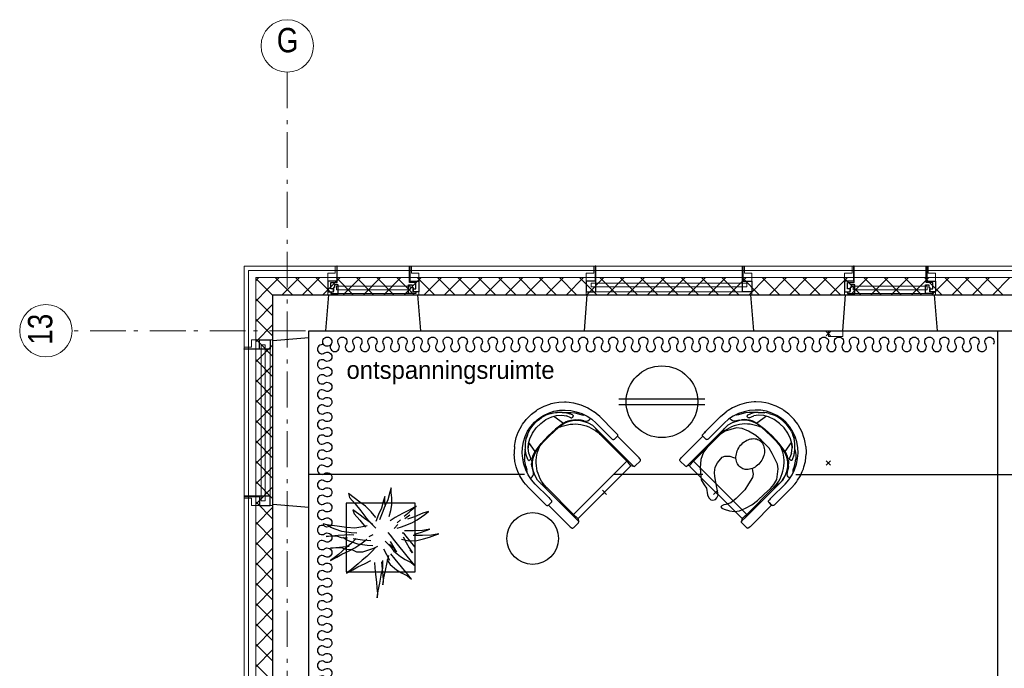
# Model space of a CAD drawing. Header units: millimetres. Extents: x 45699 to 251499, y 244 to 86446.
# Tile 235 of 240: x 224560 to 231420, y 81850 to 86365. Entities that reach past the tile are written whole.
import ezdxf

# ---------------------------------------------------------------- set-up
doc = ezdxf.new("R2010")
doc.units = ezdxf.units.MM
doc.header["$LTSCALE"] = 400
doc.header["$PDMODE"] = 3
doc.header["$PDSIZE"] = 15
for name, pattern in [('HIDDEN', [0.375, 0.25, -0.125]), ('STYLE_06', [1.041641, 0.625, -0.208282, 0.069427, -0.138931]), ('STYLE_21', [0.138889, 0.069444, -0.069444])]:
    doc.linetypes.add(name, pattern=pattern)
for name, color, linetype in [('-ve', 2, 'HIDDEN'), ('bene-00152_ip0', 7, 'Continuous'), ('inlay', 6, 'Continuous'), ('inr', 4, 'Continuous'), ('plant', 114, 'Continuous'), ('plat', 5, 'Continuous'), ('symbol', 1, 'Continuous'), ('timmerwerk-ge', 150, 'Continuous'), ('verlichting', 2, 'Continuous')]:
    doc.layers.add(name, color=color, linetype=linetype)
for name, color, linetype, lineweight in [('Binnenkozijnen', 140, 'Continuous', 15), ('Buitenkozijnen', 140, 'Continuous', 15), ('Interieur-scheidingswand-horizontaal', 5, 'Continuous', 25), ('Interieur-systeemwand glas', 140, 'STYLE_21', 15), ('mat-beton (ihwg)', 5, 'Continuous', 25), ('mat-isolatie', 140, 'Continuous', 15), ('mat-multiplex-hor', 140, 'Continuous', 15), ('None', 7, 'Continuous', 9)]:
    doc.layers.add(name, color=color, linetype=linetype, lineweight=lineweight)
doc.styles.add('Arial Narrow', font='ARIALN.TTF', dxfattribs={"height": 222.25})
doc.styles.add('s100', font='stylu.ttf', dxfattribs={"height": 100})

# ---------------------------------------------------------------- blocks, each defined once
blk = doc.blocks.new('*X495')
at = {"layer": 'None', "lineweight": 13}
for p, q in [((37321.1, 41014.4), (37441.1, 40894.4)), ((37321.1, 40873), (37441.1, 40753)), ((37321.1, 40731.6), (37441.1, 40611.6)), ((37321.1, 40590.2), (37441.1, 40470.2)), ((37321.1, 40448.8), (37441.1, 40328.8)), ((37321.1, 40307.4), (37441.1, 40187.4)), ((37321.1, 40166), (37441.1, 40046)), ((37321.1, 40024.6), (37441.1, 39904.6)), ((37321.1, 39883.2), (37441.1, 39763.2)), ((37321.1, 39741.8), (37441.1, 39621.8)), ((37321.1, 39600.4), (37441.1, 39480.4)), ((37321.1, 39459), (37441.1, 39339)), ((37321.1, 39317.6), (37441.1, 39197.6)), ((37321.1, 39176.2), (37441.1, 39056.2)), ((37321.1, 39034.8), (37441.1, 38914.8)), ((37321.1, 38893.4), (37441.1, 38773.4)), ((37321.1, 38752), (37441.1, 38632)), ((37321.1, 38610.6), (37441.1, 38490.6)), ((37321.1, 38469.2), (37441.1, 38349.2)), ((37321.1, 38327.8), (37441.1, 38207.8))]:
    blk.add_line(p, q, dxfattribs=at)
at = {"layer": 'None', "lineweight": 5}
for p, q in [((37321.1, 40998.1), (37332.1, 41009)), ((37321.1, 40856.6), (37402.8, 40938.3)), ((37321.1, 40715.2), (37441.1, 40835.2)), ((37321.1, 40573.8), (37441.1, 40693.8)), ((37321.1, 40432.4), (37441.1, 40552.4)), ((37321.1, 40290.9), (37441.1, 40410.9)), ((37321.1, 40149.5), (37441.1, 40269.5)), ((37321.1, 40008.1), (37441.1, 40128.1)), ((37321.1, 39866.7), (37441.1, 39986.7)), ((37321.1, 39725.3), (37441.1, 39845.3)), ((37321.1, 39583.8), (37441.1, 39703.8)), ((37321.1, 39442.4), (37441.1, 39562.4)), ((37321.1, 39301), (37441.1, 39421)), ((37321.1, 39159.6), (37441.1, 39279.6)), ((37321.1, 39018.2), (37441.1, 39138.2)), ((37321.1, 38876.7), (37441.1, 38996.7)), ((37321.1, 38735.3), (37441.1, 38855.3)), ((37321.1, 38593.9), (37441.1, 38713.9)), ((37321.1, 38452.5), (37441.1, 38572.5)), ((37321.1, 38311), (37441.1, 38431))]:
    blk.add_line(p, q, dxfattribs=at)
blk = doc.blocks.new('*X818')
at = {"layer": 'None', "lineweight": 5}
for p, q in [((37332.1, 41009), (37343, 41020)), ((37402.8, 40938.3), (37484.5, 41020)), ((37505.9, 40900), (37625.9, 41020)), ((37647.3, 40900), (37767.3, 41020)), ((37788.7, 40900), (37908.7, 41020)), ((37930.2, 40900), (38050.2, 41020)), ((38071.6, 40900), (38191.6, 41020)), ((38213, 40900), (38333, 41020)), ((38354.4, 40900), (38474.4, 41020)), ((38495.8, 40900), (38615.8, 41020)), ((38637.3, 40900), (38757.3, 41020)), ((38778.7, 40900), (38898.7, 41020)), ((38920.1, 40900), (39040.1, 41020)), ((39061.5, 40900), (39181.5, 41020)), ((39202.9, 40900), (39322.9, 41020)), ((39344.4, 40900), (39464.4, 41020)), ((39485.8, 40900), (39605.8, 41020)), ((39627.2, 40900), (39747.2, 41020)), ((39768.6, 40900), (39888.6, 41020)), ((39910.1, 40900), (40030.1, 41020)), ((40051.5, 40900), (40171.5, 41020)), ((40192.9, 40900), (40312.9, 41020)), ((40334.3, 40900), (40454.3, 41020)), ((40475.7, 40900), (40595.7, 41020)), ((40617.2, 40900), (40737.2, 41020)), ((40758.6, 40900), (40878.6, 41020)), ((40900, 40900), (41020, 41020)), ((41041.4, 40900), (41161.4, 41020)), ((41182.8, 40900), (41302.8, 41020)), ((41324.3, 40900), (41444.3, 41020)), ((41465.7, 40900), (41585.7, 41020)), ((41607.1, 40900), (41727.1, 41020)), ((41748.5, 40900), (41868.5, 41020)), ((41889.9, 40900), (42009.9, 41020)), ((42031.4, 40900), (42151.4, 41020)), ((42172.8, 40900), (42292.8, 41020)), ((42314.2, 40900), (42434.2, 41020)), ((42455.6, 40900), (42575.6, 41020))]:
    blk.add_line(p, q, dxfattribs=at)
at = {"layer": 'None', "lineweight": 13}
for p, q in [((37456.9, 41020), (37576.9, 40900)), ((37598.3, 41020), (37718.3, 40900)), ((37739.7, 41020), (37859.7, 40900)), ((37881.1, 41020), (38001.1, 40900)), ((38022.5, 41020), (38142.5, 40900)), ((38163.9, 41020), (38283.9, 40900)), ((38305.3, 41020), (38425.3, 40900)), ((38446.7, 41020), (38566.7, 40900)), ((38588.1, 41020), (38708.1, 40900)), ((38729.5, 41020), (38849.5, 40900)), ((38870.9, 41020), (38990.9, 40900)), ((39012.3, 41020), (39132.3, 40900)), ((39153.7, 41020), (39273.7, 40900)), ((39295.1, 41020), (39415.1, 40900)), ((39436.5, 41020), (39556.5, 40900)), ((39577.9, 41020), (39697.9, 40900)), ((39719.3, 41020), (39839.3, 40900)), ((39860.7, 41020), (39980.7, 40900)), ((40002.1, 41020), (40122.1, 40900)), ((40143.5, 41020), (40263.5, 40900)), ((40284.9, 41020), (40404.9, 40900)), ((40426.3, 41020), (40546.3, 40900)), ((40567.7, 41020), (40687.7, 40900)), ((40709.1, 41020), (40829.1, 40900)), ((40850.5, 41020), (40970.5, 40900)), ((40991.9, 41020), (41111.9, 40900)), ((41133.3, 41020), (41253.3, 40900)), ((41274.7, 41020), (41394.7, 40900)), ((41416.1, 41020), (41536.1, 40900)), ((41557.5, 41020), (41677.5, 40900)), ((41698.9, 41020), (41818.9, 40900)), ((41840.3, 41020), (41960.3, 40900)), ((41981.7, 41020), (42101.7, 40900)), ((42123.1, 41020), (42243.1, 40900)), ((42264.5, 41020), (42384.5, 40900)), ((42405.9, 41020), (42525.9, 40900))]:
    blk.add_line(p, q, dxfattribs=at)
blk = doc.blocks.new('1200 pui gemeentehuis')
at = {"layer": 'Buitenkozijnen', "color": 92, "linetype": 'Continuous', "lineweight": 25}
for p, q in [((50, 0), (70, -250)), ((1230, 0), (1210, -250))]:
    blk.add_line(p, q, dxfattribs=at)
at = {"layer": 'Buitenkozijnen', "color": 43, "linetype": 'Continuous', "lineweight": 9}
blk.add_lwpolyline([(1165, -400), (1165, -450), (115, -450), (115, -400), (63, -400), (63, -250), (70, -250), (50, 0), (1230, 0), (1210, -250), (1217, -250), (1217, -400)], close=True, dxfattribs=at)
at = {"layer": 'None', "color": 8, "linetype": 'Continuous', "lineweight": 5}
blk.add_line((129, -270), (1150.5, -270), dxfattribs=at)
at = {"layer": 'None', "color": 92, "linetype": 'Continuous', "lineweight": 25}
for points in [[(63, -270), (129, -270), (129, -450), (125, -450), (125, -344), (63, -344), (63, -325)], [(1217, -270), (1151, -270), (1151, -450), (1155, -450), (1155, -344), (1217, -344), (1217, -325)]]:
    blk.add_lwpolyline(points, close=True, dxfattribs=at)
at = {"layer": 'None', "color": 140, "linetype": 'Continuous', "lineweight": 15}
blk.add_lwpolyline([(97.5, -304.8), (1183, -304.8), (1183, -331.2), (97.5, -331.2)], close=True, dxfattribs=at)
blk = doc.blocks.new('0600 pui gemeentehuis')
at = {"layer": 'Buitenkozijnen', "color": 92, "linetype": 'Continuous', "lineweight": 25}
for p, q in [((50.3, 0), (70.3, -250)), ((710.3, 0), (690.3, -250))]:
    blk.add_line(p, q, dxfattribs=at)
at = {"layer": 'Buitenkozijnen', "color": 43, "linetype": 'Continuous', "lineweight": 9}
blk.add_lwpolyline([(697.8, -400), (645.3, -400), (645.3, -450), (115.3, -450), (115.3, -400), (62.8, -400), (62.8, -250), (70.3, -250), (50.3, 0), (710.3, 0), (690.3, -250), (697.8, -250)], close=True, dxfattribs=at)
at = {"layer": 'None', "color": 8, "linetype": 'Continuous', "lineweight": 5}
blk.add_line((134.5, -260), (626, -260), dxfattribs=at)
at = {"layer": 'None', "color": 92, "linetype": 'Continuous', "lineweight": 25}
for points in [[(63.5, -270), (102.5, -270), (102.5, -291.7), (83.5, -291.7), (83.5, -335), (129.3, -335), (129.3, -450), (125.3, -450), (125.3, -344), (63.5, -344), (63.5, -325), (63.5, -325)], [(697, -270), (658, -270), (658, -291.7), (677, -291.7), (677, -335), (631.3, -335), (631.3, -450), (635.3, -450), (635.3, -344), (697, -344), (697, -325), (697, -325)]]:
    blk.add_lwpolyline(points, close=True, dxfattribs=at)
for points in [[(84.5, -270), (84.5, -260), (134.5, -260), (134.5, -320), (109.4, -320), (109.4, -301.9), (102.5, -301.9), (102.5, -274.7)], [(676, -270), (676, -260), (626, -260), (626, -320), (651.2, -320), (651.2, -301.9), (658, -301.9), (658, -274.7)]]:
    blk.add_lwpolyline(points, dxfattribs=at)
at = {"layer": 'None', "color": 140, "linetype": 'Continuous', "lineweight": 15}
blk.add_lwpolyline([(122.8, -284.2), (637.8, -284.2), (637.8, -310.6), (122.8, -310.6)], close=True, dxfattribs=at)
blk = doc.blocks.new('systeemwandstijl 900 hoh')
at = {"layer": 'Interieur-systeemwand glas', "color": 43, "linetype": 'Continuous', "lineweight": 9}
blk.add_lwpolyline([(0, 20), (100, 20), (100, -20), (0, -20)], close=True, dxfattribs=at)
at = {"layer": 'Interieur-systeemwand glas', "color": 43, "linetype": 'Continuous', "lineweight": 15}
for p in [(0, 900), (0, 0)]:
    blk.add_point(p, dxfattribs=at)
blk = doc.blocks.new('BENE-00152_b2')
for p, q in [((-173.7, 697.9), (-193.1, 685.2)), ((-163.5, 702.9), (-173.7, 697.9)), ((-126.6, 720.7), (-163.5, 702.9)), ((-100.3, 729.3), (-126.6, 720.7)), ((-76.6, 736), (-100.3, 729.3)), ((-67, 737.6), (-76.6, 736)), ((-38, 686.3), (-76.6, 678.3)), ((-24.9, 743.9), (-67, 737.6)), ((1.3, 688.9), (-38, 686.3)), ((1.3, 744.3), (-24.9, 743.9)), ((27.5, 743.9), (1.3, 744.3)), ((40.5, 686.3), (1.3, 688.9)), ((35.6, 742.7), (27.5, 743.9)), ((69.6, 737.6), (35.6, 742.7)), ((79, 678.5), (40.5, 686.3)), ((79.2, 736), (69.6, 737.6)), ((102.8, 729.3), (79.2, 736)), ((129.2, 720.7), (102.8, 729.3)), ((166.2, 703), (129.2, 720.7)), ((176.4, 697.9), (166.2, 703)), ((195.6, 685.4), (176.4, 697.9)), ((-255.3, 632.9), (-269, 616.3)), ((-246, 641.8), (-255.3, 632.9)), ((-217, 668.6), (-246, 641.8)), ((-193.1, 685.2), (-217, 668.6)), ((-181.2, 624.9), (-210.2, 598.2)), ((-148.8, 647.4), (-181.2, 624.9)), ((-179.5, 604.6), (-160.5, 623.8)), ((-160.5, 623.8), (-156.2, 627.8)), ((-158.5, 625.4), (-156.2, 627.8)), ((-156.2, 627.8), (-158.5, 625.4)), ((-156.2, 627.8), (-156.8, 627.2)), ((-156.2, 627.8), (-156.8, 627.2)), ((-156.8, 627.2), (-156.2, 627.8)), ((-139.3, 640.9), (-156.2, 627.8)), ((-156.2, 627.8), (-150, 632.1)), ((-155.3, 628.4), (-156.2, 627.8)), ((-156.2, 627.8), (-155.3, 628.4)), ((-113.7, 665.3), (-148.8, 647.4)), ((-110.9, 631.2), (-141, 614)), ((-125.3, 650.2), (-139.3, 640.9)), ((-124.5, 623.2), (-137.3, 541.8)), ((-125.3, 650.2), (-96.8, 664.9)), ((-76.6, 678.3), (-113.7, 665.3)), ((-68.7, 645.3), (-110.9, 631.2)), ((-96.8, 664.9), (-89.4, 667.8)), ((-76.1, 672.4), (-89.4, 667.8)), ((-86.7, 668.8), (-87, 668.7)), ((-86.2, 668.9), (-86.7, 668.8)), ((-24.8, 652.6), (-68.7, 645.3)), ((19.7, 652.6), (-24.8, 652.6)), ((63.6, 645.3), (19.7, 652.6)), ((105.7, 631.2), (63.6, 645.3)), ((74.6, 671.7), (92.3, 665)), ((116.1, 665.3), (79, 678.5)), ((92.3, 665), (98.3, 662.1)), ((121, 650.2), (98.3, 662.1)), ((98.3, 662.1), (121, 650.2)), ((135.7, 614.4), (105.7, 631.2)), ((151.1, 647.4), (116.1, 665.3)), ((135, 640.9), (121, 650.2)), ((140.3, 541.8), (128.8, 617.9)), ((151.8, 627.8), (135, 640.9)), ((183.5, 624.9), (151.1, 647.4)), ((156, 623.9), (151.8, 627.8)), ((170.8, 609), (156, 623.9)), ((212.6, 598.3), (183.5, 624.9)), ((219.5, 668.6), (195.6, 685.4)), ((219.5, 668.6), (248.6, 641.8)), ((248.6, 641.8), (257.9, 632.9)), ((271.6, 616.3), (257.9, 632.9)), ((-287.9, 592), (-314.1, 546.7)), ((-287.9, 592), (-314.1, 546.7)), ((-269, 616.3), (-287.9, 592)), ((-235.4, 568.2), (-256.7, 534.9)), ((-227.9, 556.9), (-243.7, 536.7)), ((-210.2, 598.2), (-235.4, 568.2)), ((-210.2, 575.3), (-227.9, 556.9)), ((-222, 537.9), (-214.6, 555.7)), ((-199.4, 585.2), (-214.6, 555.7)), ((-183.7, 599.5), (-210.2, 575.3)), ((-201.2, 531.7), (-188.1, 562.1)), ((-169.2, 588.7), (-188.1, 562.1)), ((-182.9, 600.7), (-183.7, 599.5)), ((-182.9, 600.7), (-179.5, 604.6)), ((-141, 614), (-169.2, 588.7)), ((-137.3, 541.8), (-68.1, 551.7)), ((-68.1, 551.7), (1.7, 555)), ((0.1, 549.4), (-56.7, 547.7)), ((56.9, 547.7), (0.1, 549.4)), ((1.7, 555), (71.4, 551.6)), ((140.3, 541.8), (71.4, 551.6)), ((158.8, 594.5), (135.7, 614.4)), ((135.7, 614.4), (158.8, 594.5)), ((182, 563.2), (158.8, 594.5)), ((181.3, 599), (170.8, 609)), ((181.3, 599), (170.8, 609)), ((179.4, 600.8), (198.3, 587.7)), ((201.2, 571.7), (181.3, 599)), ((182, 563.2), (196.1, 531.7)), ((192.3, 584), (189.3, 587.9)), ((196.1, 578.4), (192.3, 584)), ((198.3, 587.7), (209.9, 578.9)), ((201.9, 570), (201.2, 571.7)), ((216.8, 537.9), (201.9, 570)), ((205.9, 561.6), (204.7, 563.9)), ((207.1, 558.7), (205.9, 561.6)), ((209.9, 578.9), (232.3, 555.1)), ((237.9, 568.2), (212.6, 598.3)), ((246.9, 536.5), (231.9, 555.7)), ((259.2, 534.9), (237.9, 568.2)), ((290.5, 592), (271.6, 616.3)), ((309.7, 559.3), (290.5, 592)), ((316.7, 546.7), (309.7, 559.3)), ((-333.2, 498), (-341.4, 462.7)), ((-314.1, 546.7), (-333.2, 498)), ((-314.1, 546.7), (-333.2, 498)), ((-274.7, 498.7), (-288, 460.5)), ((-275.7, 483), (-281.4, 479.6)), ((-268.5, 492.2), (-275.7, 483)), ((-268.5, 492.2), (-275.7, 483)), ((-256.7, 534.9), (-274.7, 498.7)), ((-257.3, 515.1), (-268.5, 492.2)), ((-243.7, 536.7), (-257.3, 515.1)), ((-239.6, 469.1), (-229.1, 484.2)), ((-216.9, 498.1), (-229.1, 484.2)), ((-204.8, 503.6), (-228.7, 480.1)), ((-222, 537.9), (-222.1, 532.1)), ((-222.1, 532.1), (-221, 529.6)), ((-221, 529.6), (-219.3, 527.9)), ((-219.3, 527.9), (-219.1, 527.6)), ((-217.2, 526.9), (-219.1, 527.6)), ((-212.3, 525.6), (-217.2, 526.9)), ((-203.2, 510.3), (-216.9, 498.1)), ((-210.4, 525.3), (-212.3, 525.6)), ((-210.2, 525.3), (-210.4, 525.3)), ((-210.2, 525.3), (-208.1, 525.9)), ((-206, 527), (-208.1, 525.9)), ((-204.8, 527.8), (-206, 527)), ((-202.7, 529.2), (-204.8, 527.8)), ((-177, 522.2), (-204.8, 503.6)), ((-188.2, 521), (-203.2, 510.3)), ((-201.2, 531.7), (-202.7, 529.2)), ((-172, 529.9), (-188.2, 521)), ((-146, 535.4), (-177, 522.2)), ((-155, 536.8), (-172, 529.9)), ((-155, 536.8), (-137.3, 541.8)), ((-113.2, 542.5), (-146, 535.4)), ((-56.7, 547.7), (-113.2, 542.5)), ((113.5, 542.5), (56.9, 547.7)), ((146.2, 535.4), (113.5, 542.5)), ((140.3, 541.8), (158, 536.8)), ((158, 536.8), (140.3, 541.8)), ((177.1, 522.2), (146.2, 535.4)), ((175.2, 529.9), (158, 536.8)), ((191.2, 521), (175.2, 529.9)), ((205, 503.6), (177.1, 522.2)), ((206.2, 510.3), (191.2, 521)), ((197.5, 529.2), (196.1, 531.7)), ((199.1, 528.1), (197.5, 529.2)), ((199.6, 527.8), (199.1, 528.1)), ((201.3, 527), (199.6, 527.8)), ((203.7, 525.9), (201.3, 527)), ((205.9, 525.3), (203.7, 525.9)), ((229, 480), (205, 503.6)), ((205.9, 525.3), (206.1, 525.3)), ((207.9, 525.6), (206.1, 525.3)), ((206.2, 510.3), (219.9, 498.1)), ((212.9, 526.9), (207.9, 525.6)), ((214.8, 527.8), (212.9, 526.9)), ((216.6, 529.6), (214.8, 527.8)), ((214.9, 527.9), (214.8, 527.8)), ((216.6, 529.6), (217.1, 530.8)), ((217.2, 535.7), (216.8, 537.9)), ((217.1, 530.8), (217.6, 532.1)), ((217.2, 535.7), (217.4, 535.4)), ((217.6, 534.4), (217.4, 535.4)), ((217.7, 533.7), (217.6, 534.4)), ((217.6, 532.1), (217.7, 533.7)), ((231.8, 484.6), (219.9, 498.1)), ((231.8, 484.6), (244.3, 465.9)), ((260.4, 514.9), (246.9, 536.5)), ((277.2, 498.7), (259.2, 534.9)), ((260.4, 514.9), (271.6, 492.2)), ((271.6, 492.2), (260.4, 514.9)), ((278.7, 483), (271.6, 492.2)), ((290.5, 460.7), (277.2, 498.7)), ((283.8, 479.9), (278.7, 483)), ((324.3, 528.4), (316.7, 546.7)), ((335.8, 498), (324.3, 528.4)), ((344.1, 462.7), (335.8, 498)), ((-348.7, 394.8), (-346.6, 428.8)), ((-346.6, 428.8), (-344.9, 447)), ((-341.4, 462.7), (-344.9, 447)), ((-296.1, 421.1), (-298.8, 380.9)), ((-288, 460.5), (-296.1, 421.1)), ((-290.2, 432.2), (-293.6, 433.2)), ((-283.8, 431.6), (-290.2, 432.2)), ((-283.8, 431.6), (-279.8, 431.6)), ((-269.4, 433.9), (-279.8, 431.6)), ((-261.8, 421.8), (-269.6, 389.3)), ((-260.3, 438.7), (-269.4, 433.9)), ((-260.3, 438.7), (-269.4, 433.9)), ((-240.1, 463.8), (-261.8, 421.8)), ((-257, 441.4), (-260.3, 438.7)), ((-249.3, 450.9), (-257, 441.4)), ((-248.2, 452.9), (-249.3, 450.9)), ((-249.3, 450.9), (-248.2, 452.9)), ((-248.2, 452.9), (-239.6, 469.1)), ((-239.6, 469.1), (-248.2, 452.9)), ((-228.7, 480.1), (-240.1, 463.8)), ((248.2, 452.5), (229, 480)), ((244.3, 466), (251.4, 452.9)), ((261.9, 421.9), (248.2, 452.5)), ((251.4, 453), (251.4, 452.8)), ((251.4, 452.8), (251.4, 453)), ((251.4, 452.9), (255.5, 446.3)), ((255.5, 446.3), (260.1, 441.4)), ((260.1, 441.4), (267.2, 436.3)), ((269.7, 389.3), (261.9, 421.9)), ((269.7, 389.4), (261.9, 421.9)), ((272.5, 433.9), (267.2, 436.3)), ((282, 431.7), (272.5, 433.9)), ((286.8, 431.6), (282, 431.7)), ((296.2, 433), (286.8, 431.6)), ((298.7, 421.2), (290.5, 460.7)), ((301.3, 380.9), (298.7, 421.2)), ((347.4, 447), (344.1, 462.7)), ((349.1, 428.8), (347.4, 447)), ((351.3, 394.8), (349.1, 428.8)), ((-348.7, 394.8), (-348.7, 248.9)), ((-348.7, 394.8), (-348.7, 248.9)), ((-298.8, 380.9), (-298.8, 248.9)), ((-298.8, 380.9), (-298.8, 248.9)), ((-269.6, 389.3), (-271.3, 355.9)), ((-271.3, 355.9), (-269.6, 389.3)), ((-271.3, 355.9), (-269.6, 389.3)), ((-269.6, 389.3), (-271.3, 355.9)), ((-271.2, 27.8), (-271.3, 355.9)), ((-271.2, 27.8), (-271.3, 355.9)), ((-271.3, 355.9), (-271.2, 27.8)), ((-262.2, 304.8), (-271.3, 355.7)), ((271.4, 355.7), (261.9, 307.1)), ((269.7, 389.4), (271.4, 355.9)), ((271.4, 355.9), (269.7, 389.4)), ((271.4, 355.9), (269.7, 389.4)), ((269.7, 389.4), (271.4, 355.9)), ((271.4, 355.9), (269.7, 389.3)), ((271.3, 38), (271.4, 355.9)), ((271.3, 38), (271.4, 355.9)), ((271.4, 355.9), (271.3, 27.8)), ((271.4, 355.9), (271.3, 38)), ((301.3, 248.9), (301.3, 380.9)), ((301.3, 380.9), (301.3, 248.9)), ((351.3, 248.9), (351.3, 394.8)), ((351.3, 394.8), (351.3, 248.9)), ((-262.2, 304.8), (-261.9, 42.5)), ((261.9, 42.5), (261.9, 307.1)), ((261.9, 42.5), (261.9, 307.1)), ((-348.7, 236), (-348.7, 248.9)), ((-348.7, 248.9), (-348.7, 236)), ((-348.7, 236), (-348.7, 226.7)), ((-348.7, 236), (-348.7, 226.7)), ((-348.7, 226.7), (-348.7, 223.3)), ((-348.7, 226.7), (-348.7, 223.3)), ((-348.7, 223.2), (-348.7, 223.4)), ((-348.7, 223.3), (-347.2, 217.4)), ((-347.2, 217.4), (-348.7, 223.3)), ((-348.7, 223.3), (-348.7, 223.2)), ((-342.8, 212.9), (-347.2, 217.4)), ((-342.8, 212.9), (-347.2, 217.4)), ((-336.8, 211.3), (-342.8, 212.9)), ((-336.8, 211.3), (-342.8, 212.9)), ((-339.1, 211.8), (-339.2, 38)), ((-336.8, 211.3), (-310.7, 211.3)), ((-310.7, 211.3), (-336.8, 211.3)), ((-310.7, 211.3), (-304.7, 212.9)), ((-304.7, 212.9), (-310.7, 211.3)), ((-300.3, 217.4), (-304.7, 212.9)), ((-300.3, 217.4), (-304.7, 212.9)), ((-298.8, 223.3), (-300.3, 217.4)), ((-298.8, 223.3), (-300.3, 217.4)), ((-298.8, 248.9), (-298.8, 236)), ((-298.8, 248.9), (-298.8, 236)), ((-298.8, 226.7), (-298.8, 236)), ((-298.8, 226.7), (-298.8, 236)), ((-298.8, 226.7), (-298.8, 223.3)), ((-298.8, 223.3), (-298.8, 226.7)), ((-298.8, 223.2), (-298.8, 223.4)), ((-298.8, 223.3), (-298.8, 223.2)), ((301.3, 248.9), (301.3, 236)), ((301.3, 248.9), (301.3, 236)), ((301.3, 236), (301.3, 226.7)), ((301.3, 236), (301.3, 226.7)), ((301.3, 226.7), (301.3, 223.3)), ((301.3, 226.7), (301.3, 223.3)), ((301.3, 223.2), (301.3, 223.4)), ((302.9, 217.4), (301.3, 223.3)), ((302.9, 217.4), (301.3, 223.3)), ((301.3, 223.3), (301.3, 223.2)), ((307.4, 212.9), (302.9, 217.4)), ((307.4, 212.9), (302.9, 217.4)), ((307.4, 212.9), (313.3, 211.3)), ((313.3, 211.3), (307.4, 212.9)), ((339.3, 211.3), (313.3, 211.3)), ((313.3, 211.3), (339.3, 211.3)), ((339.3, 38), (339.2, 211.3)), ((339.3, 211.3), (345.3, 212.9)), ((345.3, 212.9), (339.3, 211.3)), ((349.7, 217.4), (345.3, 212.9)), ((349.7, 217.4), (345.3, 212.9)), ((351.3, 223.3), (349.7, 217.4)), ((351.3, 223.3), (349.7, 217.4)), ((351.3, 248.9), (351.3, 236)), ((351.3, 248.9), (351.3, 236)), ((351.3, 226.7), (351.3, 236)), ((351.3, 226.7), (351.3, 236)), ((351.3, 226.7), (351.3, 223.3)), ((351.3, 223.3), (351.3, 226.7)), ((351.3, 223.2), (351.3, 223.4)), ((351.3, 223.3), (351.3, 223.2)), ((-339.2, 38.1), (-339.2, 37.9)), ((-339.1, 27.8), (-339.2, 37.9)), ((-339.1, 32.1), (-339.1, 31.8)), ((-339.1, 12.1), (-339.1, 27.8)), ((-338.7, -1.1), (-339.1, 12.1)), ((-271.2, 38.1), (-271.2, 37.9)), ((-271.1, 12.1), (-271.2, 27.8)), ((-270.8, -1.1), (-271.1, 12.1)), ((-258, 3.5), (-270.6, -16)), ((-258, 3.5), (-270.6, -16)), ((-261.3, 42.8), (-261.9, 42.5)), ((-261.9, 42.6), (-261.9, 42.3)), ((-261.9, 42.5), (-261.9, 29.9)), ((-261.5, 19.1), (-261.9, 29.9)), ((-261.2, 12), (-261.5, 19.1)), ((-259.1, 43.1), (-261.3, 42.8)), ((-260.9, 9.9), (-261.2, 12)), ((-259.5, 5), (-260.9, 9.9)), ((-255.8, 1.3), (-259.5, 5)), ((-255.8, 43.3), (-259.1, 43.1)), ((-252, 43.4), (-255.8, 43.3)), ((-255.8, 1.3), (-250.8, 0)), ((251.8, 43.4), (-252, 43.4)), ((250.8, 0), (-250.8, 0)), ((255.7, 1.3), (250.8, 0)), ((251.8, 43.5), (251.8, 43.3)), ((255.7, 43.3), (251.8, 43.4)), ((259, 43.2), (255.7, 43.3)), ((259.3, 5), (255.7, 1.3)), ((258, 3.6), (270.8, -16)), ((258, 3.6), (270.8, -16)), ((261.2, 42.8), (259, 43.2)), ((260.9, 9.9), (259.3, 5)), ((261.2, 12), (260.9, 9.9)), ((261.9, 42.5), (261.2, 42.8)), ((261.5, 19.1), (261.2, 12)), ((261.8, 29.9), (261.5, 19.1)), ((261.8, 29.9), (261.9, 42.5)), ((261.9, 42.6), (261.9, 42.3)), ((271.3, 27.8), (270.8, -16)), ((339.2, 12.1), (338.8, -1.1)), ((339.2, 12.1), (339.3, 27.8)), ((339.3, 38.1), (339.3, 37.9)), ((339.3, 31.9), (339.3, 38)), ((339.3, 38), (339.3, 27.8)), ((339.3, 32.1), (339.3, 31.8)), ((339.3, 27.8), (339.3, 31.9)), ((-338.2, -9.7), (-338.7, -1.1)), ((-337.7, -13.9), (-338.2, -9.7)), ((-336.6, -16.5), (-337.7, -13.9)), ((-336.3, -17.1), (-336.6, -16.5)), ((-335.1, -18.7), (-336.3, -17.1)), ((-332.6, -20.8), (-335.1, -18.7)), ((-327.7, -22.1), (-332.6, -20.8)), ((-327.7, -22.1), (-279.9, -22.1)), ((-276, -21.3), (-279.9, -22.1)), ((-272.8, -19.2), (-276, -21.3)), ((-270.6, -16), (-272.8, -19.2)), ((-272.8, -19.2), (-270.6, -16)), ((-270.6, -16), (-270.8, -1.1)), ((270.8, -16), (272.9, -19.2)), ((272.9, -19.2), (270.8, -16)), ((276.2, -21.3), (272.9, -19.2)), ((280, -22.1), (276.2, -21.3)), ((280, -22.1), (327.8, -22.1)), ((327.8, -22.1), (332.8, -20.8)), ((335.2, -18.7), (332.8, -20.8)), ((336.4, -17.1), (335.2, -18.7)), ((336.9, -16.5), (336.4, -17.1)), ((337.8, -13.9), (336.9, -16.5)), ((338.1, -11.7), (337.8, -13.9)), ((338.3, -9.7), (338.1, -11.7)), ((338.8, -1.1), (338.3, -9.7))]:
    blk.add_line(p, q)
for centre, radius, start, end in [((-2, 405), 277.5, 73.96717, 105.48103), ((-10.2, 304.9), 252, 110.15171, 180.02724), ((9.9, 307.2), 252, 359.75277, 69.89254)]:
    blk.add_arc(centre, radius, start, end)
at = {"layer": 'bene-00152_ip0'}
blk.add_point((0, 0), dxfattribs=at)
blk = doc.blocks.new('symb-ps03_b2')
blk.add_lwpolyline([(82.2, -333.7), (93.5, -323.3), (109.6, -304.5), (119.8, -284.7), (121.3, -230.8), (122.5, -183.8), (115.8, -150.4), (104.2, -98.4), (90.8, -52.2), (69, -24.8), (57.7, -13.2), (50.2, -0.9), (49.4, 8.5), (59.4, 13), (75.8, 8.9), (114.7, -1.3), (145.3, -16.6), (172.1, -41.1), (196.4, -77.8), (221.1, -122.2), (235.7, -169.2), (249.9, -232.3), (265.9, -290), (270.3, -324.8), (267.4, -365.4), (252.2, -399.3), (234.6, -432.8), (213.5, -457.5), (181.2, -475.4), (141, -499), (102.8, -516.9), (26.9, -533.5), (-23.3, -539.3), (-83.1, -537.5), (-129.9, -527.7), (-165.1, -510.7), (-191.8, -478.7), (-217.7, -447.5), (-240.8, -394), (-258.1, -313.4), (-261.7, -241.7), (-250.8, -189), (-222, -138.3), (-185.2, -93.4), (-169.5, -72.2), (-133.8, -53.9), (-107.1, -45.7), (-74.5, -10), (-56.5, 2.3), (-37.5, 6.7), (-23, 0.8), (-11.7, -12.6), (-10.5, -27.9), (-13.2, -49.2), (-22.6, -61.1), (-75.1, -114.5), (-104.5, -144.9), (-120.7, -165.7), (-138.4, -200.3), (-141.8, -234.1), (-134.6, -284.5), (-123.4, -302.1), (-94.4, -318.8), (-69, -327.2), (-51.7, -333)])
blk.add_lwpolyline([(-74.5, -413.3, 0.078796), (-66.1, -458.3, 0.088041), (-45.7, -493.9, 0.105312), (-14.5, -518.5, 0.121926), (19.1, -525.8, 0.121926), (52.3, -516.6, 0.105312), (82.1, -490.3, 0.088041), (100.3, -453.5, 0.078796), (106.2, -408.2, 0.078796), (97.7, -363.2, 0.088041), (77.4, -327.6, 0.105312), (46.2, -303, 0.121926), (12.5, -295.7, 0.121926), (-20.6, -304.9, 0.105312), (-50.4, -331.2, 0.088041), (-68.6, -368, 0.078796)], format="xyb", close=True)
blk = doc.blocks.new('boom nieuw 01')
at = {"layer": 'plant', "extrusion": (0, -4.44089e-16, -1)}
for p, q in [((-238, 749.2), (-256.6, 677.1)), ((-238, 749.2), (-256.6, 677.1)), ((-224.7, 788.7), (-238, 749.2)), ((-224.7, 788.7), (-238, 749.2)), ((-224.7, 744.5), (-224.7, 788.7)), ((-224.7, 744.5), (-224.7, 788.7)), ((-219.3, 695.7), (-224.7, 744.5)), ((-219.3, 695.7), (-224.7, 744.5)), ((-573.8, 694.3), (-627.3, 736.9)), ((-627.3, 736.9), (-616.4, 698.2)), ((-573.8, 694.3), (-627.3, 736.9)), ((-627.3, 736.9), (-616.4, 698.2)), ((-616.4, 698.2), (-563.7, 639.2)), ((-616.4, 698.2), (-563.7, 639.2)), ((-518.7, 654), (-573.8, 694.3)), ((-518.7, 654), (-573.8, 694.3)), ((-466.7, 617.5), (-518.7, 654)), ((-466.7, 617.5), (-518.7, 654)), ((-297.8, 669.9), (-316.4, 597.8)), ((-284.5, 709.5), (-297.8, 669.9)), ((-284.5, 665.3), (-284.5, 709.5)), ((-256.6, 677.1), (-284.5, 618.9)), ((-256.6, 677.1), (-284.5, 618.9)), ((-279.1, 616.4), (-284.5, 665.3)), ((-218.5, 629.8), (-219.3, 695.7)), ((-218.5, 629.8), (-219.3, 695.7)), ((-530.6, 541.3), (-584.1, 583.9)), ((-584.1, 583.9), (-573.3, 545.2)), ((-530.6, 541.3), (-584.1, 583.9)), ((-584.1, 583.9), (-573.3, 545.2)), ((-563.7, 639.2), (-510.2, 574.1)), ((-563.7, 639.2), (-510.2, 574.1)), ((-510.2, 574.1), (-462.9, 509.7)), ((-510.2, 574.1), (-462.9, 509.7)), ((-412.5, 564.8), (-466.7, 617.5)), ((-412.5, 564.8), (-466.7, 617.5)), ((-369, 511.3), (-412.5, 564.8)), ((-369, 511.3), (-412.5, 564.8)), ((-316.4, 597.8), (-344.3, 539.7)), ((-284.5, 618.9), (-308.5, 551.4)), ((-284.5, 618.9), (-308.5, 551.4)), ((-242.6, 518.9), (-227.1, 576.3)), ((-242.6, 518.9), (-227.1, 576.3)), ((-227.1, 576.3), (-218.5, 629.8)), ((-227.1, 576.3), (-218.5, 629.8)), ((-55, 579.3), (-119.3, 547.6)), ((-55, 579.3), (-119.3, 547.6)), ((-101.5, 523.5), (-55, 560)), ((-101.5, 523.5), (-55, 560)), ((9.4, 616.6), (-55, 579.3)), ((9.4, 616.6), (-55, 579.3)), ((-55, 560), (-35.5, 579.3)), ((-55, 560), (-35.5, 579.3)), ((-35.5, 579.3), (9.4, 616.6)), ((-35.5, 579.3), (9.4, 616.6)), ((125.7, 568.5), (73, 551.4)), ((125.7, 568.5), (73, 551.4)), ((91.6, 539), (125.7, 568.5)), ((91.6, 539), (125.7, 568.5)), ((-573.3, 545.2), (-520.5, 486.2)), ((-573.3, 545.2), (-520.5, 486.2)), ((-475.6, 501), (-530.6, 541.3)), ((-475.6, 501), (-530.6, 541.3)), ((-520.5, 486.2), (-467, 421.1)), ((-520.5, 486.2), (-467, 421.1)), ((-423.6, 464.5), (-475.6, 501)), ((-423.6, 464.5), (-475.6, 501)), ((-462.9, 509.7), (-423.3, 465.5)), ((-462.9, 509.7), (-423.3, 465.5)), ((-369.3, 411.8), (-423.6, 464.5)), ((-369.3, 411.8), (-423.6, 464.5)), ((-423.3, 465.5), (-397, 443.8)), ((-423.3, 465.5), (-397, 443.8)), ((-344.3, 539.7), (-368.3, 472.2)), ((-308.5, 551.4), (-333.3, 487.8)), ((-308.5, 551.4), (-333.3, 487.8)), ((-186.8, 511.1), (-234.1, 478.6)), ((-186.8, 511.1), (-234.1, 478.6)), ((-119.3, 547.6), (-186.8, 511.1)), ((-167.4, 459.9), (-135.6, 487.8)), ((-167.4, 459.9), (-135.6, 487.8)), ((-95.3, 500.1), (-50.4, 537.3)), ((-78.2, 442.9), (-25.5, 463.8)), ((-78.2, 442.9), (-25.5, 463.8)), ((-3.8, 516.5), (-69.7, 496.4)), ((-3.8, 516.5), (-69.7, 496.4)), ((-25.5, 463.8), (19.5, 490.2)), ((-25.5, 463.8), (19.5, 490.2)), ((73, 551.4), (-3.8, 516.5)), ((73, 551.4), (-3.8, 516.5)), ((19.5, 490.2), (61.4, 516.5)), ((19.5, 490.2), (61.4, 516.5)), ((61.4, 516.5), (91.6, 539)), ((61.4, 516.5), (91.6, 539)), ((-830.8, 440.5), (-863.4, 450.5)), ((-863.4, 450.5), (-807.5, 440.5)), ((-830.8, 440.5), (-863.4, 450.5)), ((-863.4, 450.5), (-807.5, 440.5)), ((-792.8, 417.2), (-830.8, 440.5)), ((-792.8, 417.2), (-830.8, 440.5)), ((-807.5, 440.5), (-733.1, 431.9)), ((-807.5, 440.5), (-733.1, 431.9)), ((-750.9, 400.1), (-792.8, 417.2)), ((-750.9, 400.1), (-792.8, 417.2)), ((-690.5, 378.4), (-750.9, 400.1)), ((-690.5, 378.4), (-750.9, 400.1)), ((-733.1, 431.9), (-646.2, 418.7)), ((-733.1, 431.9), (-646.2, 418.7)), ((-601.3, 365.2), (-690.5, 378.4)), ((-601.3, 365.2), (-690.5, 378.4)), ((-646.2, 418.7), (-567.1, 414.8)), ((-646.2, 418.7), (-567.1, 414.8)), ((-567.1, 414.8), (-509.8, 422.6)), ((-567.1, 414.8), (-509.8, 422.6)), ((-509.8, 422.6), (-450.9, 434.3)), ((-509.8, 422.6), (-450.9, 434.3)), ((-195.4, 408.6), (-161.3, 444.2)), ((-169.7, 409.6), (-127.8, 423.5)), ((-169.7, 409.6), (-127.8, 423.5)), ((-127.8, 423.5), (-78.2, 442.9)), ((-127.8, 423.5), (-78.2, 442.9)), ((-14.8, 384.6), (-100.1, 386.9)), ((-14.8, 384.6), (-100.1, 386.9)), ((70.5, 387.7), (-14.8, 384.6)), ((70.5, 387.7), (-14.8, 384.6)), ((51.1, 370.7), (103.9, 389.3)), ((51.1, 370.7), (103.9, 389.3)), ((140.3, 402.5), (70.5, 387.7)), ((140.3, 402.5), (70.5, 387.7)), ((103.9, 389.3), (140.3, 402.5)), ((103.9, 389.3), (140.3, 402.5)), ((-838.2, 330.7), (-790.1, 339.3)), ((-838.2, 330.7), (-790.1, 339.3)), ((-787.1, 335.4), (-838.2, 330.7)), ((-787.1, 335.4), (-838.2, 330.7)), ((-790.1, 339.3), (-724.3, 343.1)), ((-790.1, 339.3), (-724.3, 343.1)), ((-737.4, 334.6), (-787.1, 335.4)), ((-737.4, 334.6), (-787.1, 335.4)), ((-690.9, 319.8), (-737.4, 334.6)), ((-724.3, 343.1), (-665.3, 349.3)), ((-724.3, 343.1), (-665.3, 349.3)), ((-635.8, 315.2), (-690.9, 319.8)), ((-635.8, 315.2), (-690.9, 319.8)), ((-642.4, 298.2), (-680.4, 321.5)), ((-642.4, 298.2), (-680.4, 321.5)), ((-665.3, 349.3), (-612.6, 352.4)), ((-665.3, 349.3), (-612.6, 352.4)), ((-600.5, 281.1), (-642.4, 298.2)), ((-600.5, 281.1), (-642.4, 298.2)), ((-612.6, 352.4), (-577.7, 349.3)), ((-612.6, 352.4), (-577.7, 349.3)), ((-552.9, 314.1), (-604.1, 262.9)), ((-552.9, 314.1), (-604.1, 262.9)), ((-547, 362.1), (-601.3, 365.2)), ((-547, 362.1), (-601.3, 365.2)), ((-540, 259.4), (-600.5, 281.1)), ((-540, 259.4), (-600.5, 281.1)), ((-582.7, 312.9), (-495.8, 299.8)), ((-582.7, 312.9), (-495.8, 299.8)), ((-511.1, 262.9), (-472.3, 291.6)), ((-511.1, 262.9), (-472.3, 291.6)), ((-495.8, 299.8), (-416.7, 295.8)), ((-495.8, 299.8), (-416.7, 295.8)), ((-472.3, 291.6), (-455.2, 308.6)), ((-472.3, 291.6), (-455.2, 308.6)), ((-397.8, 347), (-435.8, 328.4)), ((-397.8, 347), (-435.8, 328.4)), ((-280.7, 287.7), (-231.9, 238.1)), ((-280.7, 287.7), (-231.9, 238.1)), ((-231.2, 344.3), (-253.6, 370.7)), ((-231.2, 344.3), (-253.6, 370.7)), ((-233.5, 285.4), (-204, 232.6)), ((-233.5, 285.4), (-204, 232.6)), ((-191.6, 292.4), (-231.2, 344.3)), ((-191.6, 292.4), (-231.2, 344.3)), ((-151.3, 243.5), (-191.6, 292.4)), ((-151.3, 243.5), (-191.6, 292.4)), ((-127.2, 307.4), (-59, 290.3)), ((-127.2, 307.4), (-59, 290.3)), ((-105.3, 362.3), (-122.3, 363.9)), ((-105.3, 362.3), (-122.3, 363.9)), ((-113, 330.5), (-85.1, 277)), ((-113, 330.5), (-85.1, 277)), ((-82.8, 335.9), (-105.3, 362.3)), ((-82.8, 335.9), (-105.3, 362.3)), ((-43.2, 284), (-82.8, 335.9)), ((-43.2, 284), (-82.8, 335.9)), ((-59, 290.3), (16.3, 294.2)), ((-59, 290.3), (16.3, 294.2)), ((-2.9, 235.1), (-43.2, 284)), ((-2.9, 235.1), (-43.2, 284)), ((69, 340.7), (-16.3, 343)), ((69, 340.7), (-16.3, 343)), ((-4.7, 353.6), (51.1, 370.7)), ((-4.7, 353.6), (51.1, 370.7)), ((16.3, 294.2), (79.1, 309.7)), ((16.3, 294.2), (79.1, 309.7)), ((154.3, 343.8), (69, 340.7)), ((154.3, 343.8), (69, 340.7)), ((79.1, 309.7), (134.9, 326.8)), ((79.1, 309.7), (134.9, 326.8)), ((134.9, 326.8), (187.6, 345.4)), ((134.9, 326.8), (187.6, 345.4)), ((224.1, 358.6), (154.3, 343.8)), ((224.1, 358.6), (154.3, 343.8)), ((187.6, 345.4), (224.1, 358.6)), ((187.6, 345.4), (224.1, 358.6)), ((-794.4, 221.4), (-746.3, 230)), ((-794.4, 221.4), (-746.3, 230)), ((-743.2, 226.1), (-794.4, 221.4)), ((-743.2, 226.1), (-794.4, 221.4)), ((-746.3, 230), (-680.4, 233.8)), ((-746.3, 230), (-680.4, 233.8)), ((-693.6, 225.3), (-743.2, 226.1)), ((-693.6, 225.3), (-743.2, 226.1)), ((-685.5, 193.1), (-722, 162.8)), ((-685.5, 193.1), (-722, 162.8)), ((-647, 210.5), (-693.6, 225.3)), ((-647, 210.5), (-693.6, 225.3)), ((-687.8, 166.7), (-619.6, 196.2)), ((-687.8, 166.7), (-619.6, 196.2)), ((-647.5, 228), (-685.5, 193.1)), ((-647.5, 228), (-685.5, 193.1)), ((-680.4, 233.8), (-621.4, 240)), ((-680.4, 233.8), (-621.4, 240)), ((-604.1, 262.9), (-647.5, 228)), ((-604.1, 262.9), (-647.5, 228)), ((-592, 205.9), (-647, 210.5)), ((-592, 205.9), (-647, 210.5)), ((-619.6, 196.2), (-567.7, 224.9)), ((-619.6, 196.2), (-567.7, 224.9)), ((-548.5, 185.8), (-592, 205.9)), ((-548.5, 185.8), (-592, 205.9)), ((-567.7, 224.9), (-511.1, 262.9)), ((-567.7, 224.9), (-511.1, 262.9)), ((-495.8, 183.4), (-548.5, 185.8)), ((-495.8, 183.4), (-548.5, 185.8)), ((-450.8, 246.2), (-540, 259.4)), ((-450.8, 246.2), (-540, 259.4)), ((-391.9, 219.1), (-495.8, 183.4)), ((-391.9, 219.1), (-495.8, 183.4)), ((-402.5, 195.1), (-453.7, 143.9)), ((-402.5, 195.1), (-453.7, 143.9)), ((-396.6, 243.1), (-450.8, 246.2)), ((-396.6, 243.1), (-450.8, 246.2)), ((-369.1, 232.3), (-402.5, 195.1)), ((-369.1, 232.3), (-402.5, 195.1)), ((-353.9, 237.7), (-391.9, 219.1)), ((-353.9, 237.7), (-391.9, 219.1)), ((-296.5, 215.1), (-268.6, 161.6)), ((-296.5, 215.1), (-268.6, 161.6)), ((-193.9, 215.6), (-242, 259.8)), ((-193.9, 215.6), (-242, 259.8)), ((-231.9, 238.1), (-199.3, 193.9)), ((-231.9, 238.1), (-199.3, 193.9)), ((-204, 232.6), (-173.8, 186.1)), ((-204, 232.6), (-173.8, 186.1)), ((-199.3, 193.9), (-138.1, 142.7)), ((-199.3, 193.9), (-138.1, 142.7)), ((-173.8, 186.1), (-193.9, 215.6)), ((-173.8, 186.1), (-193.9, 215.6)), ((-33.4, 98.5), (-151.3, 243.5)), ((-33.4, 98.5), (-151.3, 243.5)), ((-85.1, 277), (-55.6, 224.2)), ((-85.1, 277), (-55.6, 224.2)), ((-55.6, 224.2), (-25.4, 177.7)), ((-55.6, 224.2), (-25.4, 177.7)), ((-25.4, 177.7), (-45.6, 207.2)), ((-25.4, 177.7), (-45.6, 207.2)), ((-747.6, 141.1), (-796.4, 107)), ((-747.6, 141.1), (-796.4, 107)), ((-796.4, 107), (-736.7, 138.8)), ((-796.4, 107), (-736.7, 138.8)), ((-722, 162.8), (-747.6, 141.1)), ((-722, 162.8), (-747.6, 141.1)), ((-736.7, 138.8), (-687.8, 166.7)), ((-736.7, 138.8), (-687.8, 166.7)), ((-497.1, 109), (-535.1, 74.1)), ((-497.1, 109), (-535.1, 74.1)), ((-453.7, 143.9), (-497.1, 109)), ((-453.7, 143.9), (-497.1, 109)), ((-469.2, 77.2), (-417.3, 105.9)), ((-469.2, 77.2), (-417.3, 105.9)), ((-316.9, 95), (-308.3, 24.4)), ((-316.9, 95), (-308.3, 24.4)), ((-302.7, 34.4), (-303.5, 106.5)), ((-302.7, 34.4), (-303.5, 106.5)), ((-268.6, 161.6), (-239.1, 108.8)), ((-268.6, 161.6), (-239.1, 108.8)), ((-267.1, 114.3), (-234.5, 70.1)), ((-267.1, 114.3), (-234.5, 70.1)), ((-262.5, 88.8), (-247.8, 154.7)), ((-262.5, 88.8), (-247.8, 154.7)), ((-186.4, 119.7), (-226.7, 168.6)), ((-186.4, 119.7), (-226.7, 168.6)), ((-68.6, -25.3), (-186.4, 119.7)), ((-68.6, -25.3), (-186.4, 119.7)), ((-138.1, 142.7), (-93.1, 115.6)), ((-138.1, 142.7), (-93.1, 115.6)), ((-93.1, 115.6), (-36.5, 86.1)), ((-93.1, 115.6), (-36.5, 86.1)), ((2.3, 55.9), (-33.4, 98.5)), ((2.3, 55.9), (-33.4, 98.5)), ((-597.1, 22.1), (-646, -12)), ((-597.1, 22.1), (-646, -12)), ((-646, -12), (-586.3, 19.8)), ((-646, -12), (-586.3, 19.8)), ((-571.6, 43.9), (-597.1, 22.1)), ((-571.6, 43.9), (-597.1, 22.1)), ((-586.3, 19.8), (-537.4, 47.8)), ((-586.3, 19.8), (-537.4, 47.8)), ((-535.1, 74.1), (-571.6, 43.9)), ((-535.1, 74.1), (-571.6, 43.9)), ((-537.4, 47.8), (-469.2, 77.2)), ((-537.4, 47.8), (-469.2, 77.2)), ((-380.3, 87.1), (-378, 36.8)), ((-380.3, 87.1), (-378, 36.8)), ((-378, 36.8), (-371.8, -25.3)), ((-378, 36.8), (-371.8, -25.3)), ((-317.5, -31.5), (-302.7, 34.4)), ((-317.5, -31.5), (-302.7, 34.4)), ((-308.3, 24.4), (-303.6, -32.2)), ((-308.3, 24.4), (-303.6, -32.2)), ((-292.8, -57.8), (-278.1, 12)), ((-292.8, -57.8), (-278.1, 12)), ((-278.1, 12), (-262.5, 88.8)), ((-278.1, 12), (-262.5, 88.8)), ((-234.5, 70.1), (-173.3, 18.9)), ((-234.5, 70.1), (-173.3, 18.9)), ((-173.3, 18.9), (-128.3, -8.2)), ((-173.3, 18.9), (-128.3, -8.2)), ((-36.5, 86.1), (2.3, 55.9)), ((-36.5, 86.1), (2.3, 55.9)), ((-371.8, -25.3), (-363.2, -95.9)), ((-371.8, -25.3), (-363.2, -95.9)), ((-333, -108.3), (-317.5, -31.5)), ((-333, -108.3), (-317.5, -31.5)), ((-303.6, -32.2), (-299, -81)), ((-303.6, -32.2), (-299, -81)), ((-302.9, -123.7), (-292.8, -57.8)), ((-302.9, -123.7), (-292.8, -57.8)), ((-299, -81), (-302.9, -123.7)), ((-299, -81), (-302.9, -123.7)), ((-128.3, -8.2), (-71.7, -37.7)), ((-128.3, -8.2), (-71.7, -37.7)), ((-71.7, -37.7), (-32.9, -67.9)), ((-71.7, -37.7), (-32.9, -67.9)), ((-32.9, -67.9), (-68.6, -25.3)), ((-32.9, -67.9), (-68.6, -25.3)), ((-363.2, -95.9), (-358.6, -152.4)), ((-363.2, -95.9), (-358.6, -152.4)), ((-358.6, -152.4), (-353.9, -201.3)), ((-358.6, -152.4), (-353.9, -201.3)), ((-357.8, -243.9), (-347.7, -178.1)), ((-357.8, -243.9), (-347.7, -178.1)), ((-347.7, -178.1), (-333, -108.3)), ((-347.7, -178.1), (-333, -108.3)), ((-353.9, -201.3), (-357.8, -243.9)), ((-353.9, -201.3), (-357.8, -243.9))]:
    blk.add_line(p, q, dxfattribs=at)
at = {"layer": 'timmerwerk-ge', "linetype": 'Continuous', "extrusion": (0, -4.44089e-16, -1)}
for p, q in [((0, 647), (-647, 647)), ((-647, 647), (-647, 0)), ((0, 0), (0, 647)), ((-647, 0), (0, 0))]:
    blk.add_line(p, q, dxfattribs=at)
blk = doc.blocks.new('symb-stl4_b2')
for p, q in [((-299.3, 20), (299.3, 20)), ((-299.3, -20), (299.3, -20))]:
    blk.add_line(p, q)
blk.add_circle((0, 0), 250)
blk = doc.blocks.new('SYMB-GD01_B2')
blk.add_lwpolyline([(0, 0, -0.606815), (66, 126, -0.606815), (131, 0, 0.606815), (197, -126, 0.606815), (262, 0, -0.606815), (328, 126, -0.606815), (393, 0, 0.606815), (459, -126, 0.606815), (524, 0, -0.606815), (590, 126, -0.606815), (655, 0, 0.606815), (721, -126, 0.606815), (786, 0, -0.606815), (852, 126, -0.606815), (917, 0, 0.606815), (983, -126, 0.606815), (1049, 0, -0.606815), (1114, 126, -0.606815), (1180, 0, 0.606815), (1245, -126, 0.606815), (1311, 0, -0.606815), (1376, 126, -0.606815), (1442, 0)], format="xyb")

msp = doc.modelspace()

# ---------------------------------------------------------------- linework, layer by layer
at = {"linetype": 'Continuous', "lineweight": 0, "flags": 128}
msp.add_lwpolyline([(226574.5, 84200), (240324.3, 84200), (240323.8, 46442.9), (231560.8, 46442.9), (231560.8, 57250), (226574.5, 57250), (226574.5, 75653), (231536.6, 75653), (231574.4, 80650), (226574.5, 80650), (226574.5, 84200)], dxfattribs=at)
at = {"layer": 'inlay'}
for p, q in [((228077.6, 83200), (226574.5, 83200)), ((229319.8, 83200), (228699.4, 83200)), ((229966.8, 83200), (231986.4, 83200))]:
    msp.add_line(p, q, dxfattribs=at)
at = {"layer": 'inr'}
msp.add_circle((228134, 82753.8), 180, dxfattribs=at)
at = {"layer": 'Interieur-systeemwand glas', "lineweight": 15}
msp.add_line((230294.2, 84200), (230194.2, 84200), dxfattribs=at)
at = {"layer": 'mat-beton (ihwg)', "lineweight": 25}
for p, q in [((226324.5, 49625), (226324.5, 84450)), ((226324.5, 84450), (240334.4, 84450)), ((226574.5, 78850), (226574.5, 84200)), ((226574.5, 84200), (240334.4, 84200))]:
    msp.add_line(p, q, dxfattribs=at)
at = {"layer": 'mat-isolatie', "lineweight": 15}
for p, q in [((226204.5, 51628.8), (226204.5, 84570)), ((226204.5, 84570), (240894.6, 84570)), ((226324.5, 51628.8), (226324.5, 84450)), ((226324.5, 84450), (240774.6, 84450))]:
    msp.add_line(p, q, dxfattribs=at)
at = {"layer": 'mat-multiplex-hor', "lineweight": 15}
for p, q in [((226124.4, 51847), (226124.4, 84650)), ((226124.4, 84650), (240974.4, 84650)), ((226154.4, 51847), (226154.4, 84620)), ((226154.4, 84620), (240944.4, 84620))]:
    msp.add_line(p, q, dxfattribs=at)
at = {"layer": 'None', "color": 43, "linetype": 'STYLE_06', "lineweight": 9}
for p, q in [((226424.4, 85999.8), (226424.4, 44799.8)), ((243633.3, 84200), (224925.4, 84200))]:
    msp.add_line(p, q, dxfattribs=at)
at = {"layer": 'None', "color": 43, "linetype": 'Continuous', "lineweight": 9}
for centre in [(226424.4, 86182.4), (224742.8, 84200)]:
    msp.add_circle(centre, 182.6, dxfattribs=at)
at = {"layer": 'plat'}
msp.add_line((231374.4, 80650), (231374.4, 84200), dxfattribs=at)

# ---------------------------------------------------------------- block references
at = {"layer": '-ve', "xscale": 0.7401259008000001, "yscale": 0.7401259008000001, "zscale": 0.7401259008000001}
msp.add_blockref('boom nieuw 01', (227314.6, 82521.9), dxfattribs=at)
at = {"layer": 'Binnenkozijnen', "color": 7}
for name, p, rotation in [('0600 pui gemeentehuis', (227404.4, 84200), 180), ('1200 pui gemeentehuis', (229724.4, 84200), 180), ('0600 pui gemeentehuis', (231004.4, 84200), 180), ('1200 pui gemeentehuis', (226574.5, 84200), 270)]:
    msp.add_blockref(name, p, dxfattribs=dict(at, rotation=rotation))
at = {"layer": 'inr', "xscale": -1, "rotation": 44.99999999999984}
msp.add_blockref('BENE-00152_b2', (228634.6, 83076.2), dxfattribs=at)
at = {"layer": 'inr', "rotation": 315.0000000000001}
msp.add_blockref('BENE-00152_b2', (229409.8, 83076.2), dxfattribs=at)
at = {"layer": 'Interieur-scheidingswand-horizontaal', "color": 7, "xscale": -1, "rotation": 180}
msp.add_blockref('systeemwandstijl 900 hoh', (230194.2, 84180), dxfattribs=at)
at = {"layer": 'mat-isolatie'}
for name in ['*X495', '*X818']:
    msp.add_blockref(name, (188883.4, 43550), dxfattribs=at)
at = {"layer": 'plat', "xscale": -1, "rotation": 180}
msp.add_blockref('systeemwandstijl 900 hoh', (230194.2, 84180), dxfattribs=at)
at = {"layer": 'symbol', "xscale": 0.4, "yscale": 0.4, "zscale": 0.4, "rotation": 270}
for p in [(226684.8, 84149.9), (226684.8, 83730.5), (226684.8, 83206.3), (226684.8, 82682), (226684.8, 82157.8)]:
    msp.add_blockref('SYMB-GD01_B2', p, dxfattribs=at)
at = {"layer": 'symbol', "xscale": 0.4, "yscale": 0.4, "zscale": 0.4}
for p in [(226677, 84105.4), (227096.4, 84105.4), (227620.6, 84105.4), (228144.9, 84105.4), (228669.2, 84105.4), (229193.4, 84105.4), (229717.7, 84105.4), (230241.9, 84105.4), (230766.2, 84105.4)]:
    msp.add_blockref('SYMB-GD01_B2', p, dxfattribs=at)
at = {"layer": 'symbol', "linetype": 'Continuous', "lineweight": 0, "xscale": -1, "rotation": 146.4689011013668}
msp.add_blockref('symb-ps03_b2', (229409.6, 83007.9), dxfattribs=at)
at = {"layer": 'verlichting'}
msp.add_blockref('symb-stl4_b2', (229034.7, 83705.7), dxfattribs=at)

# ---------------------------------------------------------------- texts
at = {"layer": 'None', "color": 43, "insert": (226351.4, 86307.3), "char_height": 169.3, "width": 146.125, "attachment_point": 1, "style": 'Arial Narrow'}
msp.add_mtext('G', dxfattribs=at)
at = {"layer": 'None', "color": 43, "insert": (224617.9, 84102.6), "char_height": 169.33, "attachment_point": 1, "rotation": 90, "style": 'Arial Narrow'}
msp.add_mtext('13', dxfattribs=at)
at = {"layer": 'plat', "style": 's100'}
msp.add_text('ontspanningsruimte', height=124.217, dxfattribs=at).set_placement((226837.1, 83865.2))

doc.saveas('drawing.dxf')
